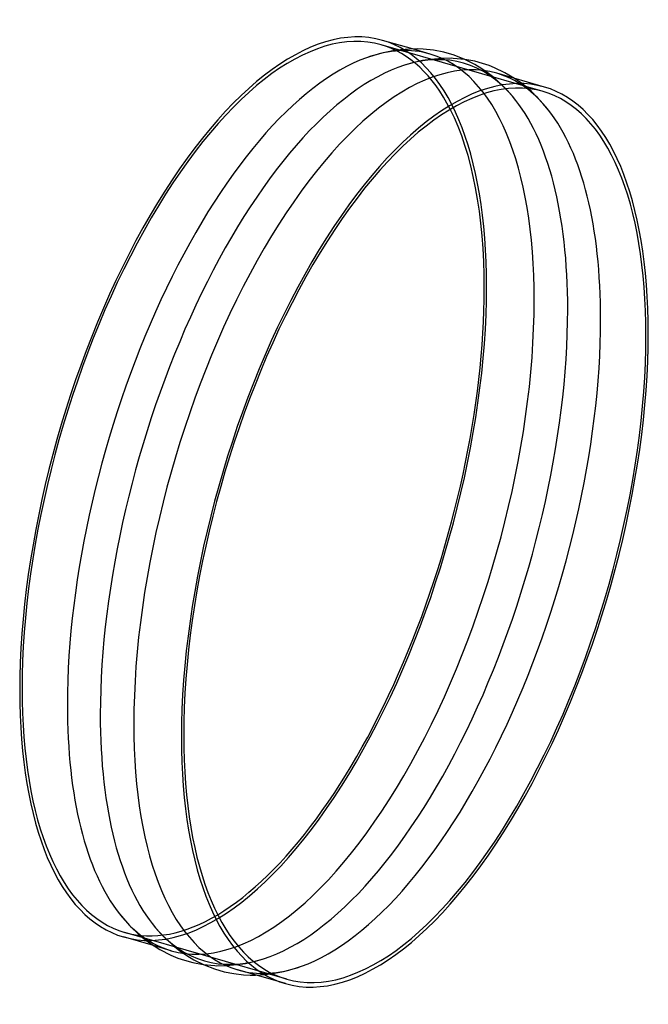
# Model space of a CAD drawing. Header units: millimetres. Extents: x -269 to 269, y -422 to 422.
import ezdxf

# ---------------------------------------------------------------- set-up
doc = ezdxf.new("R2010")
doc.units = ezdxf.units.MM
doc.layers.add('HIDDEN', color=7, linetype='Continuous')
doc.layers.add('THICK', color=7, linetype='Continuous')

msp = doc.modelspace()

# ---------------------------------------------------------------- linework, layer by layer
at = {"layer": 'HIDDEN'}
for p, q in [((179.11, 360.46), (40.55, 400.46)), ((82.49, 392.52), (67.29, 396.91)), ((120.65, 383.55), (111.99, 387.93)), ((126.53, 379.97), (120.65, 383.55)), ((132.35, 375.9), (126.53, 379.97)), ((136.89, 372.33), (132.35, 375.9)), ((144.91, 365.06), (136.89, 372.33)), ((159.76, 368.13), (154.68, 371.68)), ((152.94, 356.36), (144.91, 365.06)), ((164.54, 364.38), (159.76, 368.13)), ((169.17, 360.35), (164.54, 364.38)), ((174.2, 355.46), (169.17, 360.35)), ((179.06, 350.2), (174.2, 355.46)), ((183.91, 344.36), (179.06, 350.2)), ((-40.55, -400.46), (-179.11, -360.46)), ((-139.4, -376.09), (-154.68, -371.68)), ((-111.99, -387.93), (-102.07, -388.85)), ((-92.48, -388.86), (-82.85, -388.03)), ((-82.85, -388.03), (-75.85, -386.93)), ((-75.85, -386.93), (-68.65, -385.35)), ((-68.65, -385.35), (-60.51, -383.04)), ((-102.07, -388.85), (-100.73, -388.91)), ((-100.73, -388.91), (-92.48, -388.86)), ((-67.29, -396.91), (-58.88, -396.45)), ((-58.88, -396.45), (-51.11, -395.45)), ((-51.11, -395.45), (-43.18, -393.88)), ((-43.18, -393.88), (-37.8, -392.53)), ((-37.8, -392.53), (-32.95, -391.09)), ((-32.95, -391.09), (-27.91, -389.4))]:
    msp.add_line(p, q, dxfattribs=at)
for centre, major_axis, start_param, end_param in [((-69.28, 20), (-109.83, -380.46), -3.141593, -0.982794), ((-28.46, 8.21), (110.94, 384.31), 0, 0.302305), ((-69.28, 20), (-109.83, -380.46), 2.707554, 3.141593), ((-69.28, 20), (110.94, 384.31), -0.982794, 0), ((0, 0), (111.08, 384.8), -0.281039, 0.281038), ((-28.46, 8.21), (110.94, 384.31), -0.982794, 0), ((28.46, -8.21), (-110.94, -384.31), 2.839234, 3.141593), ((0, 0), (111.08, 384.8), -0.982794, -0.281039), ((28.46, -8.21), (-110.94, -384.31), 2.158799, 2.839234), ((-69.28, 20), (110.94, 384.31), -3.141593, -0.982794), ((-28.46, 8.21), (110.94, 384.31), -3.141593, -0.982794), ((0, 0), (111.08, 384.8), -2.860555, -0.982794), ((28.46, -8.21), (-110.94, -384.31), 0.302305, 2.158799), ((-69.28, 20), (-109.83, -380.46), -0.982794, 0), ((-28.46, 8.21), (110.94, 384.31), 2.839234, 3.141593), ((-69.28, 20), (-109.83, -380.46), 0, 0.434039), ((0, 0), (111.08, 384.8), 2.860554, 3.42263), ((28.46, -8.21), (-110.94, -384.31), 0, 0.302305)]:
    msp.add_ellipse(centre, major_axis=major_axis, ratio=0.433013, start_param=start_param, end_param=end_param, dxfattribs=at)
at = {"layer": 'THICK'}
for p, q in [((67.29, 396.91), (41.66, 404.31)), ((64.61, 396.82), (53.19, 395.77)), ((71.42, 396.95), (64.61, 396.82)), ((76.51, 396.71), (71.42, 396.95)), ((85.38, 395.78), (76.51, 396.71)), ((35.01, 391.73), (27.91, 389.4)), ((42.13, 393.64), (35.01, 391.73)), ((53.19, 395.77), (42.13, 393.64)), ((92.62, 388.86), (82.93, 388.04)), ((94.02, 394.08), (85.38, 395.78)), ((100.75, 388.9), (92.62, 388.86)), ((102.85, 391.53), (94.02, 394.08)), ((102.17, 388.84), (100.75, 388.9)), ((112.23, 387.9), (102.17, 388.84)), ((111.99, 387.93), (102.85, 391.53)), ((68.68, 385.36), (60.51, 383.04)), ((75.9, 386.93), (68.68, 385.36)), ((82.93, 388.04), (75.9, 386.93)), ((120.63, 386.34), (112.23, 387.9)), ((127.27, 384.58), (120.63, 386.34)), ((133.07, 382.64), (127.27, 384.58)), ((137.65, 380.82), (133.07, 382.64)), ((146.5, 376.58), (137.65, 380.82)), ((180.22, 364.31), (139.4, 376.09)), ((154.68, 371.68), (146.5, 376.58)), ((-183.91, -344.36), (-175.27, -354.36)), ((-175.27, -354.36), (-166.55, -362.68)), ((-166.55, -362.68), (-158.01, -369.4)), ((-152.94, -356.36), (-144.78, -365.19)), ((-154.68, -371.68), (-180.22, -364.31)), ((-158.01, -369.4), (-149.13, -375.11)), ((-144.78, -365.19), (-136.75, -372.45)), ((-149.13, -375.11), (-139.86, -379.84)), ((-136.75, -372.45), (-132.11, -376.08)), ((-132.11, -376.08), (-126.16, -380.21)), ((-139.86, -379.84), (-133.81, -382.37)), ((-133.81, -382.37), (-128.09, -384.32)), ((-128.09, -384.32), (-120.93, -386.27)), ((-126.16, -380.21), (-120.07, -383.87)), ((-120.93, -386.27), (-111.99, -387.93)), ((-120.07, -383.87), (-111.15, -388.31)), ((-111.15, -388.31), (-102.5, -391.65)), ((-102.5, -391.65), (-94.12, -394.06)), ((-94.12, -394.06), (-85.89, -395.7)), ((-85.89, -395.7), (-77.67, -396.63)), ((-41.66, -404.31), (-82.48, -392.52)), ((-77.67, -396.63), (-71.9, -396.94)), ((-71.9, -396.94), (-67.29, -396.91))]:
    msp.add_line(p, q, dxfattribs=at)
for centre, major_axis, start_param, end_param in [((-69.28, 20), (110.94, 384.31), 0, 2.158799), ((-28.46, 8.21), (110.94, 384.31), 0.302305, 2.158799), ((28.46, -8.21), (-110.94, -384.31), -3.141593, -0.982794), ((0, 0), (111.08, 384.8), 0.281038, 2.158799), ((69.28, -20), (-110.94, -384.31), -3.141593, -0.982794), ((69.28, -20), (109.83, 380.46), 0, 2.158799), ((69.28, -20), (-110.94, -384.31), 2.158799, 3.141593), ((69.28, -20), (109.83, 380.46), -0.982794, 0), ((-69.28, 20), (-109.83, -380.46), 2.158799, 2.707554), ((-69.28, 20), (-109.83, -380.46), 0.434039, 2.158799), ((69.28, -20), (-110.94, -384.31), 0, 2.158799), ((69.28, -20), (109.83, 380.46), -3.141593, -0.982794), ((-69.28, 20), (110.94, 384.31), 2.158799, 3.141593), ((-28.46, 8.21), (110.94, 384.31), 2.158799, 2.839234), ((0, 0), (111.08, 384.8), 2.158799, 2.860554), ((28.46, -8.21), (-110.94, -384.31), -0.982794, 0), ((69.28, -20), (-110.94, -384.31), -0.982794, 0), ((69.28, -20), (109.83, 380.46), 2.158799, 3.141593)]:
    msp.add_ellipse(centre, major_axis=major_axis, ratio=0.433013, start_param=start_param, end_param=end_param, dxfattribs=at)

doc.saveas('drawing.dxf')
